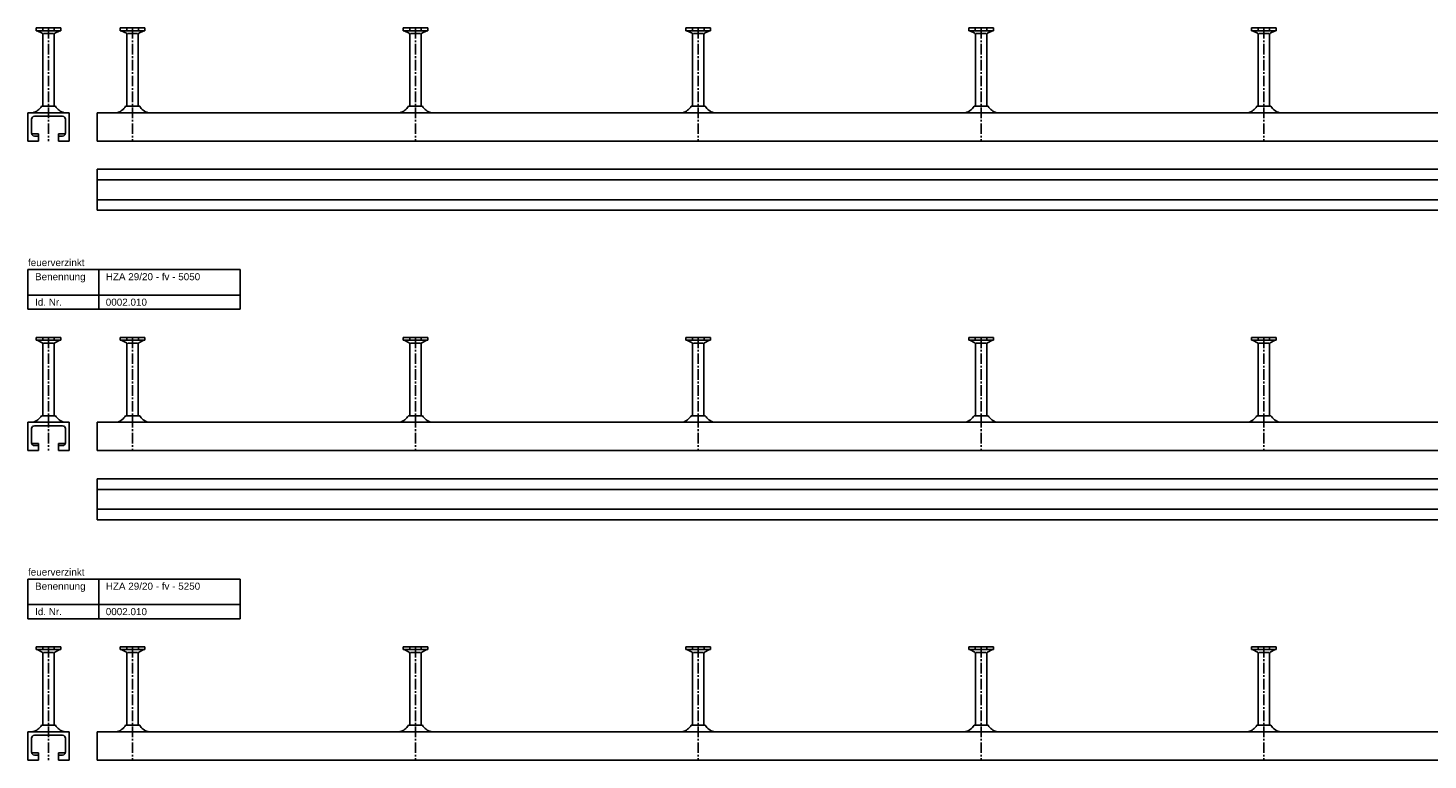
# Model space of a CAD drawing. Header units: millimetres. Extents: x -218 to 5901, y -4888 to 2743.
# Tile 3 of 25: x -218 to 772, y -3963 to -3445. Entities that reach past the tile are written whole.
import ezdxf

# ---------------------------------------------------------------- set-up
doc = ezdxf.new("R2010")
doc.units = ezdxf.units.MM
doc.header["$LTSCALE"] = 10
doc.linetypes.add('MITTE2', pattern=[1.125, 0.75, -0.125, 0.125, -0.125])
doc.layers.add('HALFEN', color=2, linetype='CONTINUOUS')
doc.styles.add('ARIAL50', font='arial.ttf', dxfattribs={"height": 5})

msp = doc.modelspace()

# ---------------------------------------------------------------- linework, layer by layer
at = {"layer": 'HALFEN'}
for p, q in [((-194.52, -3444.75), (-211.98, -3444.75)), ((-211.98, -3444.75), (-211.98, -3446.65)), ((-207.32, -3444.75), (-207.32, -3446.4)), ((-199.18, -3444.75), (-199.18, -3446.4)), ((-194.52, -3444.75), (-194.52, -3446.65)), ((-135.02, -3444.75), (-152.48, -3444.75)), ((-152.48, -3444.75), (-152.48, -3446.65)), ((-147.82, -3444.75), (-147.82, -3446.4)), ((-139.68, -3444.75), (-139.68, -3446.4)), ((-135.02, -3444.75), (-135.02, -3446.65)), ((47.52, -3444.75), (47.52, -3446.65)), ((64.98, -3444.75), (47.52, -3444.75)), ((52.18, -3444.75), (52.18, -3446.4)), ((60.32, -3444.75), (60.32, -3446.4)), ((64.98, -3444.75), (64.98, -3446.65)), ((247.52, -3444.75), (247.52, -3446.65)), ((264.98, -3444.75), (247.52, -3444.75)), ((252.18, -3444.75), (252.18, -3446.4)), ((260.32, -3444.75), (260.32, -3446.4)), ((264.98, -3444.75), (264.98, -3446.65)), ((464.98, -3444.75), (447.52, -3444.75)), ((447.52, -3444.75), (447.52, -3446.65)), ((452.18, -3444.75), (452.18, -3446.4)), ((460.32, -3444.75), (460.32, -3446.4)), ((464.98, -3444.75), (464.98, -3446.65)), ((647.52, -3444.75), (647.52, -3446.65)), ((664.98, -3444.75), (647.52, -3444.75)), ((652.18, -3444.75), (652.18, -3446.4)), ((660.32, -3444.75), (660.32, -3446.4)), ((664.98, -3444.75), (664.98, -3446.65)), ((-194.52, -3446.65), (-211.98, -3446.65)), ((-211.25, -3446.65), (-207.68, -3448.53)), ((-207.25, -3500.14), (-207.25, -3449.23)), ((-206.73, -3448.75), (-199.77, -3448.75)), ((-199.25, -3500.14), (-199.25, -3449.23)), ((-195.25, -3446.65), (-198.82, -3448.53)), ((-135.02, -3446.65), (-152.48, -3446.65)), ((-151.75, -3446.65), (-148.18, -3448.53)), ((-147.75, -3500.14), (-147.75, -3449.23)), ((-147.23, -3448.75), (-140.27, -3448.75)), ((-139.75, -3500.14), (-139.75, -3449.23)), ((-135.75, -3446.65), (-139.32, -3448.53)), ((64.98, -3446.65), (47.52, -3446.65)), ((48.25, -3446.65), (51.82, -3448.53)), ((52.25, -3500.14), (52.25, -3449.23)), ((52.77, -3448.75), (59.73, -3448.75)), ((60.25, -3500.14), (60.25, -3449.23)), ((64.25, -3446.65), (60.68, -3448.53)), ((264.98, -3446.65), (247.52, -3446.65)), ((248.25, -3446.65), (251.82, -3448.53)), ((252.25, -3500.14), (252.25, -3449.23)), ((252.77, -3448.75), (259.73, -3448.75)), ((260.25, -3500.14), (260.25, -3449.23)), ((264.25, -3446.65), (260.68, -3448.53)), ((464.98, -3446.65), (447.52, -3446.65)), ((448.25, -3446.65), (451.82, -3448.53)), ((452.25, -3500.14), (452.25, -3449.23)), ((452.77, -3448.75), (459.73, -3448.75)), ((460.25, -3500.14), (460.25, -3449.23)), ((464.25, -3446.65), (460.68, -3448.53)), ((664.98, -3446.65), (647.52, -3446.65)), ((648.25, -3446.65), (651.82, -3448.53)), ((652.25, -3500.14), (652.25, -3449.23)), ((652.77, -3448.75), (659.73, -3448.75)), ((660.25, -3500.14), (660.25, -3449.23)), ((664.25, -3446.65), (660.68, -3448.53)), ((-217.75, -3504.75), (-217.75, -3524.75)), ((-188.75, -3504.75), (-217.75, -3504.75)), ((-198.26, -3500.14), (-208.24, -3500.14)), ((-188.75, -3504.75), (-188.75, -3524.75)), ((-168.75, -3504.75), (4681.25, -3504.75)), ((-168.75, -3504.75), (-168.75, -3524.75)), ((-138.76, -3500.14), (-148.74, -3500.14)), ((61.24, -3500.14), (51.26, -3500.14)), ((261.24, -3500.14), (251.26, -3500.14)), ((461.24, -3500.14), (451.26, -3500.14)), ((661.24, -3500.14), (651.26, -3500.14)), ((-215.25, -3509.25), (-215.25, -3519.25)), ((-213.25, -3507.25), (-193.25, -3507.25)), ((-191.25, -3509.25), (-191.25, -3519.25)), ((-210.25, -3519.75), (-215.19, -3519.75)), ((-210.25, -3521.25), (-213.25, -3521.25)), ((-210.25, -3519.75), (-210.25, -3524.75)), ((-196.25, -3519.75), (-196.25, -3524.75)), ((-191.31, -3519.75), (-196.25, -3519.75)), ((-193.25, -3521.25), (-196.25, -3521.25)), ((-210.25, -3524.75), (-217.75, -3524.75)), ((-188.75, -3524.75), (-196.25, -3524.75)), ((-168.75, -3524.75), (4681.25, -3524.75)), ((-168.75, -3544.75), (4681.25, -3544.75)), ((-168.75, -3544.75), (-168.75, -3573.75)), ((-168.75, -3552.25), (4681.25, -3552.25)), ((-168.75, -3566.25), (4681.25, -3566.25)), ((-168.75, -3573.75), (4681.25, -3573.75)), ((-217.75, -3615.75), (-67.75, -3615.75)), ((-217.75, -3643.75), (-217.75, -3615.75)), ((-167.75, -3643.75), (-167.75, -3615.75)), ((-67.75, -3643.75), (-67.75, -3615.75)), ((-217.75, -3633.75), (-67.75, -3633.75)), ((-217.75, -3643.75), (-67.75, -3643.75)), ((-194.52, -3663.75), (-211.98, -3663.75)), ((-211.98, -3663.75), (-211.98, -3665.65)), ((-194.52, -3665.65), (-211.98, -3665.65)), ((-211.25, -3665.65), (-207.68, -3667.53)), ((-207.32, -3663.75), (-207.32, -3665.4)), ((-207.25, -3719.14), (-207.25, -3668.23)), ((-206.73, -3667.75), (-199.77, -3667.75)), ((-199.25, -3719.14), (-199.25, -3668.23)), ((-199.18, -3663.75), (-199.18, -3665.4)), ((-195.25, -3665.65), (-198.82, -3667.53)), ((-194.52, -3663.75), (-194.52, -3665.65)), ((-135.02, -3663.75), (-152.48, -3663.75)), ((-152.48, -3663.75), (-152.48, -3665.65)), ((-135.02, -3665.65), (-152.48, -3665.65)), ((-151.75, -3665.65), (-148.18, -3667.53)), ((-147.82, -3663.75), (-147.82, -3665.4)), ((-147.75, -3719.14), (-147.75, -3668.23)), ((-147.23, -3667.75), (-140.27, -3667.75)), ((-139.75, -3719.14), (-139.75, -3668.23)), ((-139.68, -3663.75), (-139.68, -3665.4)), ((-135.75, -3665.65), (-139.32, -3667.53)), ((-135.02, -3663.75), (-135.02, -3665.65)), ((47.52, -3663.75), (47.52, -3665.65)), ((64.98, -3663.75), (47.52, -3663.75)), ((64.98, -3665.65), (47.52, -3665.65)), ((48.25, -3665.65), (51.82, -3667.53)), ((52.18, -3663.75), (52.18, -3665.4)), ((52.25, -3719.14), (52.25, -3668.23)), ((52.77, -3667.75), (59.73, -3667.75)), ((60.25, -3719.14), (60.25, -3668.23)), ((60.32, -3663.75), (60.32, -3665.4)), ((64.25, -3665.65), (60.68, -3667.53)), ((64.98, -3663.75), (64.98, -3665.65)), ((247.52, -3663.75), (247.52, -3665.65)), ((264.98, -3663.75), (247.52, -3663.75)), ((264.98, -3665.65), (247.52, -3665.65)), ((248.25, -3665.65), (251.82, -3667.53)), ((252.18, -3663.75), (252.18, -3665.4)), ((252.25, -3719.14), (252.25, -3668.23)), ((252.77, -3667.75), (259.73, -3667.75)), ((260.25, -3719.14), (260.25, -3668.23)), ((260.32, -3663.75), (260.32, -3665.4)), ((264.25, -3665.65), (260.68, -3667.53)), ((264.98, -3663.75), (264.98, -3665.65)), ((464.98, -3663.75), (447.52, -3663.75)), ((447.52, -3663.75), (447.52, -3665.65)), ((464.98, -3665.65), (447.52, -3665.65)), ((448.25, -3665.65), (451.82, -3667.53)), ((452.18, -3663.75), (452.18, -3665.4)), ((452.25, -3719.14), (452.25, -3668.23)), ((452.77, -3667.75), (459.73, -3667.75)), ((460.25, -3719.14), (460.25, -3668.23)), ((460.32, -3663.75), (460.32, -3665.4)), ((464.25, -3665.65), (460.68, -3667.53)), ((464.98, -3663.75), (464.98, -3665.65)), ((647.52, -3663.75), (647.52, -3665.65)), ((664.98, -3663.75), (647.52, -3663.75)), ((664.98, -3665.65), (647.52, -3665.65)), ((648.25, -3665.65), (651.82, -3667.53)), ((652.18, -3663.75), (652.18, -3665.4)), ((652.25, -3719.14), (652.25, -3668.23)), ((652.77, -3667.75), (659.73, -3667.75)), ((660.25, -3719.14), (660.25, -3668.23)), ((660.32, -3663.75), (660.32, -3665.4)), ((664.25, -3665.65), (660.68, -3667.53)), ((664.98, -3663.75), (664.98, -3665.65)), ((-198.26, -3719.14), (-208.24, -3719.14)), ((-138.76, -3719.14), (-148.74, -3719.14)), ((61.24, -3719.14), (51.26, -3719.14)), ((261.24, -3719.14), (251.26, -3719.14)), ((461.24, -3719.14), (451.26, -3719.14)), ((661.24, -3719.14), (651.26, -3719.14)), ((-217.75, -3723.75), (-217.75, -3743.75)), ((-188.75, -3723.75), (-217.75, -3723.75)), ((-215.25, -3728.25), (-215.25, -3738.25)), ((-213.25, -3726.25), (-193.25, -3726.25)), ((-191.25, -3728.25), (-191.25, -3738.25)), ((-188.75, -3723.75), (-188.75, -3743.75)), ((-168.75, -3723.75), (4881.25, -3723.75)), ((-168.75, -3723.75), (-168.75, -3743.75)), ((-210.25, -3738.75), (-215.19, -3738.75)), ((-210.25, -3740.25), (-213.25, -3740.25)), ((-210.25, -3738.75), (-210.25, -3743.75)), ((-196.25, -3738.75), (-196.25, -3743.75)), ((-191.31, -3738.75), (-196.25, -3738.75)), ((-193.25, -3740.25), (-196.25, -3740.25)), ((-210.25, -3743.75), (-217.75, -3743.75)), ((-188.75, -3743.75), (-196.25, -3743.75)), ((-168.75, -3743.75), (4881.25, -3743.75)), ((-168.75, -3763.75), (4881.25, -3763.75)), ((-168.75, -3763.75), (-168.75, -3792.75)), ((-168.75, -3771.25), (4881.25, -3771.25)), ((-168.75, -3785.25), (4881.25, -3785.25)), ((-168.75, -3792.75), (4881.25, -3792.75)), ((-217.75, -3834.75), (-67.75, -3834.75)), ((-217.75, -3862.75), (-217.75, -3834.75)), ((-167.75, -3862.75), (-167.75, -3834.75)), ((-67.75, -3862.75), (-67.75, -3834.75)), ((-217.75, -3852.75), (-67.75, -3852.75)), ((-217.75, -3862.75), (-67.75, -3862.75)), ((-194.52, -3882.75), (-211.98, -3882.75)), ((-211.98, -3882.75), (-211.98, -3884.65)), ((-194.52, -3884.65), (-211.98, -3884.65)), ((-211.25, -3884.65), (-207.68, -3886.53)), ((-207.32, -3882.75), (-207.32, -3884.4)), ((-207.25, -3938.14), (-207.25, -3887.23)), ((-206.73, -3886.75), (-199.77, -3886.75)), ((-199.25, -3938.14), (-199.25, -3887.23)), ((-199.18, -3882.75), (-199.18, -3884.4)), ((-195.25, -3884.65), (-198.82, -3886.53)), ((-194.52, -3882.75), (-194.52, -3884.65)), ((-135.02, -3882.75), (-152.48, -3882.75)), ((-152.48, -3882.75), (-152.48, -3884.65)), ((-135.02, -3884.65), (-152.48, -3884.65)), ((-151.75, -3884.65), (-148.18, -3886.53)), ((-147.82, -3882.75), (-147.82, -3884.4)), ((-147.75, -3938.14), (-147.75, -3887.23)), ((-147.23, -3886.75), (-140.27, -3886.75)), ((-139.75, -3938.14), (-139.75, -3887.23)), ((-139.68, -3882.75), (-139.68, -3884.4)), ((-135.75, -3884.65), (-139.32, -3886.53)), ((-135.02, -3882.75), (-135.02, -3884.65)), ((47.52, -3882.75), (47.52, -3884.65)), ((64.98, -3882.75), (47.52, -3882.75)), ((64.98, -3884.65), (47.52, -3884.65)), ((48.25, -3884.65), (51.82, -3886.53)), ((52.18, -3882.75), (52.18, -3884.4)), ((52.25, -3938.14), (52.25, -3887.23)), ((52.77, -3886.75), (59.73, -3886.75)), ((60.25, -3938.14), (60.25, -3887.23)), ((60.32, -3882.75), (60.32, -3884.4)), ((64.25, -3884.65), (60.68, -3886.53)), ((64.98, -3882.75), (64.98, -3884.65)), ((247.52, -3882.75), (247.52, -3884.65)), ((264.98, -3882.75), (247.52, -3882.75)), ((264.98, -3884.65), (247.52, -3884.65)), ((248.25, -3884.65), (251.82, -3886.53)), ((252.18, -3882.75), (252.18, -3884.4)), ((252.25, -3938.14), (252.25, -3887.23)), ((252.77, -3886.75), (259.73, -3886.75)), ((260.25, -3938.14), (260.25, -3887.23)), ((260.32, -3882.75), (260.32, -3884.4)), ((264.25, -3884.65), (260.68, -3886.53)), ((264.98, -3882.75), (264.98, -3884.65)), ((464.98, -3882.75), (447.52, -3882.75)), ((447.52, -3882.75), (447.52, -3884.65)), ((464.98, -3884.65), (447.52, -3884.65)), ((448.25, -3884.65), (451.82, -3886.53)), ((452.18, -3882.75), (452.18, -3884.4)), ((452.25, -3938.14), (452.25, -3887.23)), ((452.77, -3886.75), (459.73, -3886.75)), ((460.25, -3938.14), (460.25, -3887.23)), ((460.32, -3882.75), (460.32, -3884.4)), ((464.25, -3884.65), (460.68, -3886.53)), ((464.98, -3882.75), (464.98, -3884.65)), ((647.52, -3882.75), (647.52, -3884.65)), ((664.98, -3882.75), (647.52, -3882.75)), ((664.98, -3884.65), (647.52, -3884.65)), ((648.25, -3884.65), (651.82, -3886.53)), ((652.18, -3882.75), (652.18, -3884.4)), ((652.25, -3938.14), (652.25, -3887.23)), ((652.77, -3886.75), (659.73, -3886.75)), ((660.25, -3938.14), (660.25, -3887.23)), ((660.32, -3882.75), (660.32, -3884.4)), ((664.25, -3884.65), (660.68, -3886.53)), ((664.98, -3882.75), (664.98, -3884.65)), ((-198.26, -3938.14), (-208.24, -3938.14)), ((-138.76, -3938.14), (-148.74, -3938.14)), ((61.24, -3938.14), (51.26, -3938.14)), ((261.24, -3938.14), (251.26, -3938.14)), ((461.24, -3938.14), (451.26, -3938.14)), ((661.24, -3938.14), (651.26, -3938.14)), ((-217.75, -3942.75), (-217.75, -3962.75)), ((-188.75, -3942.75), (-217.75, -3942.75)), ((-215.25, -3947.25), (-215.25, -3957.25)), ((-213.25, -3945.25), (-193.25, -3945.25)), ((-191.25, -3947.25), (-191.25, -3957.25)), ((-188.75, -3942.75), (-188.75, -3962.75)), ((-168.75, -3942.75), (5081.25, -3942.75)), ((-168.75, -3942.75), (-168.75, -3962.75)), ((-210.25, -3957.75), (-215.19, -3957.75)), ((-210.25, -3959.25), (-213.25, -3959.25)), ((-210.25, -3957.75), (-210.25, -3962.75)), ((-196.25, -3957.75), (-196.25, -3962.75)), ((-191.31, -3957.75), (-196.25, -3957.75)), ((-193.25, -3959.25), (-196.25, -3959.25)), ((-210.25, -3962.75), (-217.75, -3962.75)), ((-188.75, -3962.75), (-196.25, -3962.75)), ((-168.75, -3962.75), (5081.25, -3962.75))]:
    msp.add_line(p, q, dxfattribs=at)
at = {"layer": 'HALFEN', "color": 1, "linetype": 'MITTE2'}
for p, q in [((-203.25, -3444.75), (-203.25, -3524.75)), ((-143.75, -3444.75), (-143.75, -3524.75)), ((56.25, -3444.75), (56.25, -3524.75)), ((256.25, -3444.75), (256.25, -3524.75)), ((456.25, -3444.75), (456.25, -3524.75)), ((656.25, -3444.75), (656.25, -3524.75)), ((-203.25, -3663.75), (-203.25, -3743.75)), ((-143.75, -3663.75), (-143.75, -3743.75)), ((56.25, -3663.75), (56.25, -3743.75)), ((256.25, -3663.75), (256.25, -3743.75)), ((456.25, -3663.75), (456.25, -3743.75)), ((656.25, -3663.75), (656.25, -3743.75)), ((-203.25, -3882.75), (-203.25, -3962.75)), ((-143.75, -3882.75), (-143.75, -3962.75)), ((56.25, -3882.75), (56.25, -3962.75)), ((256.25, -3882.75), (256.25, -3962.75)), ((456.25, -3882.75), (456.25, -3962.75)), ((656.25, -3882.75), (656.25, -3962.75))]:
    msp.add_line(p, q, dxfattribs=at)
at = {"layer": 'HALFEN'}
for centre, radius, start, end in [((-208.05, -3449.23), 0.8, 0, 62.30053), ((-198.45, -3449.23), 0.8, 117.69947, 180), ((-148.55, -3449.23), 0.8, 0, 62.30053), ((-138.95, -3449.23), 0.8, 117.69947, 180), ((51.45, -3449.23), 0.8, 0, 62.30053), ((61.05, -3449.23), 0.8, 117.69947, 180), ((251.45, -3449.23), 0.8, 0, 62.30053), ((261.05, -3449.23), 0.8, 117.69947, 180), ((451.45, -3449.23), 0.8, 0, 62.30053), ((461.05, -3449.23), 0.8, 117.69947, 180), ((651.45, -3449.23), 0.8, 0, 62.30053), ((661.05, -3449.23), 0.8, 117.69947, 180), ((-214.75, -3502.75), 2, 270, 285.11432), ((-216.84, -3495.03), 10, 285.11432, 329.26791), ((-189.66, -3495.03), 10, 210.73209, 254.88568), ((-191.75, -3502.75), 2, 254.88568, 270), ((-157.34, -3495.03), 10, 285.11432, 329.26791), ((-130.16, -3495.03), 10, 210.73209, 254.88568), ((42.66, -3495.03), 10, 285.11432, 329.26791), ((69.84, -3495.03), 10, 210.73209, 254.88568), ((242.66, -3495.03), 10, 285.11432, 329.26791), ((269.84, -3495.03), 10, 210.73209, 254.88568), ((442.66, -3495.03), 10, 285.11432, 329.26791), ((469.84, -3495.03), 10, 210.73209, 254.88568), ((642.66, -3495.03), 10, 285.11432, 329.26791), ((669.84, -3495.03), 10, 210.73209, 254.88568), ((-213.25, -3509.25), 2, 90, 180), ((-193.25, -3509.25), 2, 0, 90), ((-213.25, -3519.25), 2, 180, 270), ((-193.25, -3519.25), 2, 270, 0), ((-208.05, -3668.23), 0.8, 0, 62.30053), ((-198.45, -3668.23), 0.8, 117.69947, 180), ((-148.55, -3668.23), 0.8, 0, 62.30053), ((-138.95, -3668.23), 0.8, 117.69947, 180), ((51.45, -3668.23), 0.8, 0, 62.30053), ((61.05, -3668.23), 0.8, 117.69947, 180), ((251.45, -3668.23), 0.8, 0, 62.30053), ((261.05, -3668.23), 0.8, 117.69947, 180), ((451.45, -3668.23), 0.8, 0, 62.30053), ((461.05, -3668.23), 0.8, 117.69947, 180), ((651.45, -3668.23), 0.8, 0, 62.30053), ((661.05, -3668.23), 0.8, 117.69947, 180), ((-216.84, -3714.03), 10, 285.11432, 329.26791), ((-189.66, -3714.03), 10, 210.73209, 254.88568), ((-157.34, -3714.03), 10, 285.11432, 329.26791), ((-130.16, -3714.03), 10, 210.73209, 254.88568), ((42.66, -3714.03), 10, 285.11432, 329.26791), ((69.84, -3714.03), 10, 210.73209, 254.88568), ((242.66, -3714.03), 10, 285.11432, 329.26791), ((269.84, -3714.03), 10, 210.73209, 254.88568), ((442.66, -3714.03), 10, 285.11432, 329.26791), ((469.84, -3714.03), 10, 210.73209, 254.88568), ((642.66, -3714.03), 10, 285.11432, 329.26791), ((669.84, -3714.03), 10, 210.73209, 254.88568), ((-213.25, -3728.25), 2, 90, 180), ((-214.75, -3721.75), 2, 270, 285.11432), ((-193.25, -3728.25), 2, 0, 90), ((-191.75, -3721.75), 2, 254.88568, 270), ((-213.25, -3738.25), 2, 180, 270), ((-193.25, -3738.25), 2, 270, 0), ((-208.05, -3887.23), 0.8, 0, 62.30053), ((-198.45, -3887.23), 0.8, 117.69947, 180), ((-148.55, -3887.23), 0.8, 0, 62.30053), ((-138.95, -3887.23), 0.8, 117.69947, 180), ((51.45, -3887.23), 0.8, 0, 62.30053), ((61.05, -3887.23), 0.8, 117.69947, 180), ((251.45, -3887.23), 0.8, 0, 62.30053), ((261.05, -3887.23), 0.8, 117.69947, 180), ((451.45, -3887.23), 0.8, 0, 62.30053), ((461.05, -3887.23), 0.8, 117.69947, 180), ((651.45, -3887.23), 0.8, 0, 62.30053), ((661.05, -3887.23), 0.8, 117.69947, 180), ((-216.84, -3933.03), 10, 285.11432, 329.26791), ((-189.66, -3933.03), 10, 210.73209, 254.88568), ((-157.34, -3933.03), 10, 285.11432, 329.26791), ((-130.16, -3933.03), 10, 210.73209, 254.88568), ((42.66, -3933.03), 10, 285.11432, 329.26791), ((69.84, -3933.03), 10, 210.73209, 254.88568), ((242.66, -3933.03), 10, 285.11432, 329.26791), ((269.84, -3933.03), 10, 210.73209, 254.88568), ((442.66, -3933.03), 10, 285.11432, 329.26791), ((469.84, -3933.03), 10, 210.73209, 254.88568), ((642.66, -3933.03), 10, 285.11432, 329.26791), ((669.84, -3933.03), 10, 210.73209, 254.88568), ((-213.25, -3947.25), 2, 90, 180), ((-214.75, -3940.75), 2, 270, 285.11432), ((-193.25, -3947.25), 2, 0, 90), ((-191.75, -3940.75), 2, 254.88568, 270), ((-213.25, -3957.25), 2, 180, 270), ((-193.25, -3957.25), 2, 270, 0)]:
    msp.add_arc(centre, radius, start, end, dxfattribs=at)

# ---------------------------------------------------------------- texts
at = {"layer": 'HALFEN', "style": 'ARIAL50'}
for s, p in [('feuerverzinkt', (-217.75, -3613.25)), ('Benennung', (-212.75, -3623.25)), ('HZA 29/20 - fv - 5050', (-162.75, -3623.25)), ('Id. Nr.', (-212.75, -3641.25)), ('0002.010', (-162.75, -3641.25)), ('feuerverzinkt', (-217.75, -3832.25)), ('Benennung', (-212.75, -3842.25)), ('HZA 29/20 - fv - 5250', (-162.75, -3842.25)), ('Id. Nr.', (-212.75, -3860.25)), ('0002.010', (-162.75, -3860.25))]:
    msp.add_text(s, height=5, dxfattribs=at).set_placement(p)

doc.saveas('drawing.dxf')
